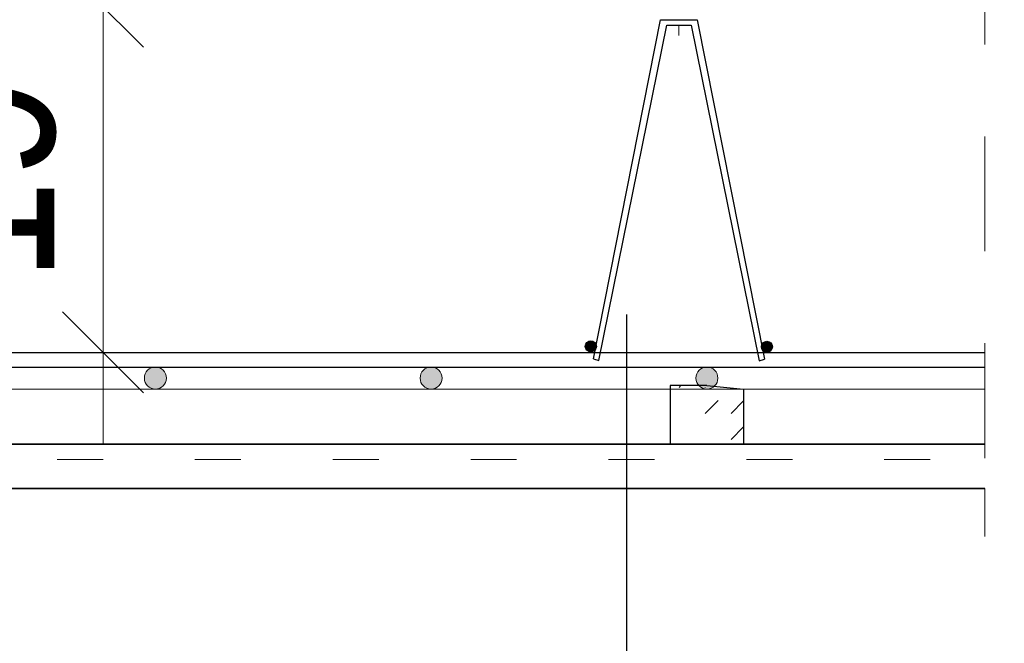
# Model space of a CAD drawing. Header units: millimetres. Extents: x -4 to 113, y -17 to 52.
# Tile 84 of 91: x 107.809 to 108.881, y 34.2 to 34.879. Entities that reach past the tile are written whole.
import ezdxf

# ---------------------------------------------------------------- set-up
doc = ezdxf.new("R2010")
doc.units = ezdxf.units.MM
doc.linetypes.add('HIDDEN', pattern=[0.375, 0.25, -0.125])
for name, color, linetype, lineweight in [('Mattenbewehrung', 7, 'Continuous', 20), ('Schraffuren', 7, 'Continuous', 20), ('Stabstahl', 7, 'Continuous', 20)]:
    doc.layers.add(name, color=color, linetype=linetype, lineweight=lineweight)
doc.styles.add('Arial Narrow', font='ARIALN.TTF')
doc.dimstyles.new('Arch_Strakon_dimstyle', dxfattribs={"dimtxt": 17.5, "dimasz": 1, "dimexe": 1.25, "dimexo": 0.0625, "dimgap": 1, "dimtad": 0, "dimdec": 5, "dimzin": 12, "dimdsep": 46, "dimtxsty": 'Arial Narrow', "dimblk": 'Arrowhead_Tick', "dimsah": 1, "dimcen": 0, "dimse1": 1, "dimse2": 1, "dimclrd": 6, "dimclrt": 2, "dimazin": 0, "dimtfac": 1, "dimtdec": 4, "dimtmove": 0, "dimatfit": 3, "dimldrblk": 'NONE', "dimfxl": 1, "dimtvp": 1, "dimtolj": 1, "dimtzin": 0, "dimlwd": 13, "dimarcsym": 2})

# ---------------------------------------------------------------- blocks, each defined once
blk = doc.blocks.new('Arrowhead_Tick')
at = {"color": 0, "linetype": 'Continuous', "lineweight": -2, "ltscale": 0.5}
for p, q in [((0, 20), (0, -10)), ((-1, 0), (0, 0)), ((10, 0), (0, 0))]:
    blk.add_line(p, q, dxfattribs=at)
at = {"color": 2, "linetype": 'Continuous', "lineweight": 35, "ltscale": 0.5}
blk.add_line((4.42, 4.42), (-4.42, -4.42), dxfattribs=at)
blk = doc.blocks.new('*D20')
at = {"layer": 'Defpoints', "color": 0}
for p in [(108.597, 34.4767), (109.3624, 34.4767), (108.8596, 34.4167)]:
    blk.add_point(p, dxfattribs=at)
at = {"layer": 'Mattenbewehrung', "color": 6, "linetype": 'Continuous', "lineweight": 13}
for p, q in [((109.3624, 34.4867), (109.3624, 34.4967)), ((109.3624, 34.4167), (109.3624, 34.4767)), ((109.3624, 34.4067), (109.3624, 34.3967))]:
    blk.add_line(p, q, dxfattribs=at)
at = {"layer": 'Mattenbewehrung', "color": 6, "lineweight": 13, "xscale": 0.01, "yscale": 0.01, "zscale": 0.01}
for p, rotation in [((109.3624, 34.4767), 270), ((109.3624, 34.4167), 90)]:
    blk.add_blockref('Arrowhead_Tick', p, dxfattribs=dict(at, rotation=rotation))
at = {"layer": 'Mattenbewehrung', "color": 2, "lineweight": 35, "insert": (109.3124, 34.2883), "char_height": 0.1575, "attachment_point": 5, "rotation": 90, "style": 'Arial Narrow'}
blk.add_mtext('\\A1;3', dxfattribs=at)
blk = doc.blocks.new('_None')
blk = doc.blocks.new('*D21')
at = {"layer": 'Defpoints', "color": 0}
for p in [(108.8596, 34.9767), (109.6636, 34.9767), (108.5746, 34.9367)]:
    blk.add_point(p, dxfattribs=at)
at = {"layer": 'Schraffuren', "color": 6, "linetype": 'Continuous', "lineweight": 13}
for p, q in [((109.6636, 34.9867), (109.6636, 34.9967)), ((109.6636, 34.9367), (109.6636, 34.9767)), ((109.6636, 34.9267), (109.6636, 34.9167))]:
    blk.add_line(p, q, dxfattribs=at)
at = {"layer": 'Schraffuren', "color": 6, "lineweight": 13, "xscale": 0.01, "yscale": 0.01, "zscale": 0.01}
for p, rotation in [((109.6636, 34.9367), 90), ((109.6636, 34.9767), 270)]:
    blk.add_blockref('Arrowhead_Tick', p, dxfattribs=dict(at, rotation=rotation))
at = {"layer": 'Schraffuren', "color": 2, "lineweight": 35, "insert": (109.6136, 35.105), "char_height": 0.1575, "attachment_point": 5, "rotation": 90, "style": 'Arial Narrow'}
blk.add_mtext('\\A1;2', dxfattribs=at)
blk = doc.blocks.new('*D22')
at = {"layer": 'Defpoints', "color": 0}
for p in [(107.1, 34.8927), (108.8596, 34.8927), (108.8596, 34.4167)]:
    blk.add_point(p, dxfattribs=at)
at = {"layer": 'Schraffuren', "color": 6, "linetype": 'Continuous', "lineweight": 13}
blk.add_line((107.1, 34.4267), (107.1, 34.8827), dxfattribs=at)
at = {"layer": 'Schraffuren', "color": 6, "lineweight": 13, "xscale": 0.01, "yscale": 0.01, "zscale": 0.01}
for p, rotation in [((107.1, 34.8927), 90), ((107.1, 34.4167), 270)]:
    blk.add_blockref('Arrowhead_Tick', p, dxfattribs=dict(at, rotation=rotation))
at = {"layer": 'Schraffuren', "color": 2, "lineweight": 35, "insert": (106.9696, 34.6547), "char_height": 0.1575, "attachment_point": 5, "rotation": 90, "style": 'Arial Narrow'}
blk.add_mtext('\\A1;23{\\A1;\\H.6x;\\S8;}', dxfattribs=at)
blk = doc.blocks.new('*D29')
at = {"layer": 'Defpoints', "color": 0}
for p in [(107.443, 34.8927), (109.1, 34.8927), (107.443, 34.4167)]:
    blk.add_point(p, dxfattribs=at)
at = {"layer": 'Schraffuren', "color": 6, "linetype": 'Continuous', "lineweight": 13}
blk.add_line((109.1, 34.4267), (109.1, 34.8827), dxfattribs=at)
at = {"layer": 'Schraffuren', "color": 6, "lineweight": 13, "xscale": 0.01, "yscale": 0.01, "zscale": 0.01}
for p, rotation in [((109.1, 34.8927), 90), ((109.1, 34.4167), 270)]:
    blk.add_blockref('Arrowhead_Tick', p, dxfattribs=dict(at, rotation=rotation))
at = {"layer": 'Schraffuren', "color": 2, "lineweight": 35, "insert": (108.9709, 34.6547), "char_height": 0.1575, "attachment_point": 5, "rotation": 90, "style": 'Arial Narrow'}
blk.add_mtext('\\A1;24', dxfattribs=at)
blk = doc.blocks.new('*D32')
at = {"layer": 'Defpoints', "color": 0}
for p in [(107.443, 34.8927), (107.9, 34.8927), (107.443, 34.5167)]:
    blk.add_point(p, dxfattribs=at)
at = {"layer": 'Stabstahl', "color": 6, "linetype": 'Continuous', "lineweight": 13}
blk.add_line((107.9, 34.5267), (107.9, 34.8827), dxfattribs=at)
at = {"layer": 'Stabstahl', "color": 6, "lineweight": 13, "xscale": 0.01, "yscale": 0.01, "zscale": 0.01}
for p, rotation in [((107.9, 34.8927), 90), ((107.9, 34.5167), 270)]:
    blk.add_blockref('Arrowhead_Tick', p, dxfattribs=dict(at, rotation=rotation))
at = {"layer": 'Stabstahl', "color": 2, "lineweight": 35, "insert": (107.7607, 34.7047), "char_height": 0.175, "attachment_point": 5, "rotation": 90, "style": 'Arial Narrow'}
blk.add_mtext('\\A1;19', dxfattribs=at)

msp = doc.modelspace()

# ---------------------------------------------------------------- hatches: boundary and pattern name
at = {"layer": 'Mattenbewehrung', "lineweight": 13, "true_color": 0x000000}
for points in [[(108.436778, 34.523177), (108.436775, 34.523365), (108.436766, 34.523554), (108.436751, 34.523741), (108.43673, 34.523929), (108.436704, 34.524115), (108.436672, 34.524301), (108.436633, 34.524486), (108.436589, 34.524669), (108.43654, 34.524851), (108.436484, 34.525031), (108.436423, 34.525209), (108.436356, 34.525386), (108.436284, 34.52556), (108.436207, 34.525731), (108.436124, 34.525901), (108.436036, 34.526067), (108.435942, 34.526231), (108.435844, 34.526392), (108.43574, 34.526549), (108.435632, 34.526704), (108.435519, 34.526854), (108.435401, 34.527001), (108.435278, 34.527145), (108.435152, 34.527284), (108.43502, 34.527419), (108.434885, 34.527551), (108.434746, 34.527677), (108.434602, 34.5278), (108.434455, 34.527918), (108.434304, 34.528031), (108.43415, 34.528139), (108.433993, 34.528243), (108.433832, 34.528341), (108.433668, 34.528435), (108.433502, 34.528523), (108.433332, 34.528606), (108.433161, 34.528683), (108.432987, 34.528755), (108.43281, 34.528822), (108.432632, 34.528883), (108.432452, 34.528939), (108.43227, 34.528988), (108.432087, 34.529032), (108.431902, 34.529071), (108.431716, 34.529103), (108.43153, 34.52913), (108.431342, 34.52915), (108.431155, 34.529165), (108.430966, 34.529174), (108.430778, 34.529177), (108.430589, 34.529174), (108.430401, 34.529165), (108.430213, 34.52915), (108.430026, 34.52913), (108.429839, 34.529103), (108.429653, 34.529071), (108.429469, 34.529032), (108.429286, 34.528988), (108.429104, 34.528939), (108.428924, 34.528883), (108.428745, 34.528822), (108.428569, 34.528755), (108.428395, 34.528683), (108.428223, 34.528606), (108.428054, 34.528523), (108.427887, 34.528435), (108.427724, 34.528341), (108.427563, 34.528243), (108.427405, 34.528139), (108.427251, 34.528031), (108.4271, 34.527918), (108.426953, 34.5278), (108.42681, 34.527677), (108.42667, 34.527551), (108.426535, 34.527419), (108.426404, 34.527284), (108.426277, 34.527145), (108.426155, 34.527001), (108.426037, 34.526854), (108.425924, 34.526704), (108.425815, 34.526549), (108.425712, 34.526392), (108.425613, 34.526231), (108.42552, 34.526067), (108.425432, 34.525901), (108.425349, 34.525731), (108.425271, 34.52556), (108.425199, 34.525386), (108.425132, 34.525209), (108.425071, 34.525031), (108.425016, 34.524851), (108.424966, 34.524669), (108.424922, 34.524486), (108.424884, 34.524301), (108.424852, 34.524115), (108.424825, 34.523929), (108.424804, 34.523741), (108.42479, 34.523554), (108.424781, 34.523365), (108.424778, 34.523177), (108.424781, 34.522988), (108.42479, 34.5228), (108.424804, 34.522612), (108.424825, 34.522425), (108.424852, 34.522238), (108.424884, 34.522053), (108.424922, 34.521868), (108.424966, 34.521685), (108.425016, 34.521503), (108.425071, 34.521323), (108.425132, 34.521144), (108.425199, 34.520968), (108.425271, 34.520794), (108.425349, 34.520622), (108.425432, 34.520453), (108.42552, 34.520286), (108.425613, 34.520123), (108.425712, 34.519962), (108.425815, 34.519804), (108.425924, 34.51965), (108.426037, 34.519499), (108.426155, 34.519352), (108.426277, 34.519209), (108.426404, 34.51907), (108.426535, 34.518934), (108.42667, 34.518803), (108.42681, 34.518676), (108.426953, 34.518554), (108.4271, 34.518436), (108.427251, 34.518323), (108.427405, 34.518214), (108.427563, 34.518111), (108.427724, 34.518012), (108.427887, 34.517919), (108.428054, 34.517831), (108.428223, 34.517748), (108.428395, 34.51767), (108.428569, 34.517598), (108.428745, 34.517532), (108.428924, 34.51747), (108.429104, 34.517415), (108.429286, 34.517365), (108.429469, 34.517321), (108.429653, 34.517283), (108.429839, 34.517251), (108.430026, 34.517224), (108.430213, 34.517203), (108.430401, 34.517189), (108.430589, 34.51718), (108.430778, 34.517177), (108.430966, 34.51718), (108.431155, 34.517189), (108.431342, 34.517203), (108.43153, 34.517224), (108.431716, 34.517251), (108.431902, 34.517283), (108.432087, 34.517321), (108.43227, 34.517365), (108.432452, 34.517415), (108.432632, 34.51747), (108.43281, 34.517532), (108.432987, 34.517598), (108.433161, 34.51767), (108.433332, 34.517748), (108.433502, 34.517831), (108.433668, 34.517919), (108.433832, 34.518012), (108.433993, 34.518111), (108.43415, 34.518214), (108.434304, 34.518323), (108.434455, 34.518436), (108.434602, 34.518554), (108.434746, 34.518676), (108.434885, 34.518803), (108.43502, 34.518934), (108.435152, 34.51907), (108.435278, 34.519209), (108.435401, 34.519352), (108.435519, 34.519499), (108.435632, 34.51965), (108.43574, 34.519804), (108.435844, 34.519962), (108.435942, 34.520123), (108.436036, 34.520286), (108.436124, 34.520453), (108.436207, 34.520622), (108.436284, 34.520794), (108.436356, 34.520968), (108.436423, 34.521144), (108.436484, 34.521323), (108.43654, 34.521503), (108.436589, 34.521685), (108.436633, 34.521868), (108.436672, 34.522053), (108.436704, 34.522238), (108.43673, 34.522425), (108.436751, 34.522612), (108.436766, 34.5228), (108.436775, 34.522988)], [(108.628314, 34.522757), (108.628311, 34.522945), (108.628302, 34.523133), (108.628288, 34.523321), (108.628267, 34.523509), (108.62824, 34.523695), (108.628208, 34.523881), (108.62817, 34.524066), (108.628126, 34.524249), (108.628076, 34.524431), (108.628021, 34.524611), (108.627959, 34.524789), (108.627893, 34.524965), (108.627821, 34.52514), (108.627743, 34.525311), (108.62766, 34.525481), (108.627572, 34.525647), (108.627479, 34.525811), (108.62738, 34.525972), (108.627277, 34.526129), (108.627168, 34.526283), (108.627055, 34.526434), (108.626937, 34.526581), (108.626815, 34.526725), (108.626688, 34.526864), (108.626557, 34.526999), (108.626421, 34.527131), (108.626282, 34.527257), (108.626139, 34.52738), (108.625992, 34.527498), (108.625841, 34.527611), (108.625687, 34.527719), (108.625529, 34.527823), (108.625368, 34.527921), (108.625205, 34.528015), (108.625038, 34.528103), (108.624869, 34.528186), (108.624697, 34.528263), (108.624523, 34.528335), (108.624347, 34.528402), (108.624168, 34.528463), (108.623988, 34.528519), (108.623806, 34.528568), (108.623623, 34.528612), (108.623438, 34.52865), (108.623253, 34.528683), (108.623066, 34.528709), (108.622879, 34.52873), (108.622691, 34.528745), (108.622503, 34.528754), (108.622314, 34.528757), (108.622126, 34.528754), (108.621937, 34.528745), (108.62175, 34.52873), (108.621562, 34.528709), (108.621376, 34.528683), (108.62119, 34.52865), (108.621005, 34.528612), (108.620822, 34.528568), (108.62064, 34.528519), (108.62046, 34.528463), (108.620282, 34.528402), (108.620105, 34.528335), (108.619931, 34.528263), (108.61976, 34.528186), (108.61959, 34.528103), (108.619424, 34.528015), (108.61926, 34.527921), (108.619099, 34.527823), (108.618942, 34.527719), (108.618787, 34.527611), (108.618637, 34.527498), (108.61849, 34.52738), (108.618346, 34.527257), (108.618207, 34.527131), (108.618072, 34.526999), (108.61794, 34.526864), (108.617814, 34.526725), (108.617691, 34.526581), (108.617573, 34.526434), (108.61746, 34.526283), (108.617352, 34.526129), (108.617248, 34.525972), (108.61715, 34.525811), (108.617056, 34.525647), (108.616968, 34.525481), (108.616885, 34.525311), (108.616808, 34.52514), (108.616736, 34.524965), (108.616669, 34.524789), (108.616608, 34.524611), (108.616552, 34.524431), (108.616503, 34.524249), (108.616459, 34.524066), (108.61642, 34.523881), (108.616388, 34.523695), (108.616362, 34.523509), (108.616341, 34.523321), (108.616326, 34.523133), (108.616317, 34.522945), (108.616314, 34.522757), (108.616317, 34.522568), (108.616326, 34.52238), (108.616341, 34.522192), (108.616362, 34.522005), (108.616388, 34.521818), (108.61642, 34.521632), (108.616459, 34.521448), (108.616503, 34.521265), (108.616552, 34.521083), (108.616608, 34.520903), (108.616669, 34.520724), (108.616736, 34.520548), (108.616808, 34.520374), (108.616885, 34.520202), (108.616968, 34.520033), (108.617056, 34.519866), (108.61715, 34.519702), (108.617248, 34.519542), (108.617352, 34.519384), (108.61746, 34.51923), (108.617573, 34.519079), (108.617691, 34.518932), (108.617814, 34.518789), (108.61794, 34.518649), (108.618072, 34.518514), (108.618207, 34.518383), (108.618346, 34.518256), (108.61849, 34.518134), (108.618637, 34.518016), (108.618787, 34.517903), (108.618942, 34.517794), (108.619099, 34.517691), (108.61926, 34.517592), (108.619424, 34.517499), (108.61959, 34.517411), (108.61976, 34.517328), (108.619931, 34.51725), (108.620105, 34.517178), (108.620282, 34.517111), (108.62046, 34.51705), (108.62064, 34.516995), (108.620822, 34.516945), (108.621005, 34.516901), (108.62119, 34.516863), (108.621376, 34.516831), (108.621562, 34.516804), (108.62175, 34.516783), (108.621937, 34.516769), (108.622126, 34.51676), (108.622314, 34.516757), (108.622503, 34.51676), (108.622691, 34.516769), (108.622879, 34.516783), (108.623066, 34.516804), (108.623253, 34.516831), (108.623438, 34.516863), (108.623623, 34.516901), (108.623806, 34.516945), (108.623988, 34.516995), (108.624168, 34.51705), (108.624347, 34.517111), (108.624523, 34.517178), (108.624697, 34.51725), (108.624869, 34.517328), (108.625038, 34.517411), (108.625205, 34.517499), (108.625368, 34.517592), (108.625529, 34.517691), (108.625687, 34.517794), (108.625841, 34.517903), (108.625992, 34.518016), (108.626139, 34.518134), (108.626282, 34.518256), (108.626421, 34.518383), (108.626557, 34.518514), (108.626688, 34.518649), (108.626815, 34.518789), (108.626937, 34.518932), (108.627055, 34.519079), (108.627168, 34.51923), (108.627277, 34.519384), (108.62738, 34.519542), (108.627479, 34.519702), (108.627572, 34.519866), (108.62766, 34.520033), (108.627743, 34.520202), (108.627821, 34.520374), (108.627893, 34.520548), (108.627959, 34.520724), (108.628021, 34.520903), (108.628076, 34.521083), (108.628126, 34.521265), (108.62817, 34.521448), (108.628208, 34.521632), (108.62824, 34.521818), (108.628267, 34.522005), (108.628288, 34.522192), (108.628302, 34.52238), (108.628311, 34.522568)], [(107.969031, 34.488664), (107.969025, 34.489041), (107.969007, 34.489418), (107.968978, 34.489794), (107.968937, 34.490168), (107.968883, 34.490542), (107.968819, 34.490913), (107.968742, 34.491282), (107.968654, 34.491649), (107.968555, 34.492012), (107.968444, 34.492373), (107.968322, 34.492729), (107.968188, 34.493082), (107.968044, 34.49343), (107.967889, 34.493774), (107.967723, 34.494112), (107.967547, 34.494445), (107.96736, 34.494773), (107.967163, 34.495094), (107.966956, 34.495409), (107.966739, 34.495718), (107.966513, 34.496019), (107.966277, 34.496313), (107.966032, 34.4966), (107.965779, 34.496879), (107.965516, 34.49715), (107.965246, 34.497412), (107.964967, 34.497666), (107.96468, 34.497911), (107.964386, 34.498146), (107.964085, 34.498373), (107.963776, 34.498589), (107.963461, 34.498796), (107.96314, 34.498993), (107.962812, 34.49918), (107.962479, 34.499356), (107.962141, 34.499522), (107.961797, 34.499677), (107.961449, 34.499822), (107.961096, 34.499955), (107.960739, 34.500077), (107.960379, 34.500188), (107.960015, 34.500287), (107.959649, 34.500375), (107.95928, 34.500452), (107.958908, 34.500517), (107.958535, 34.50057), (107.95816, 34.500611), (107.957785, 34.500641), (107.957408, 34.500658), (107.957031, 34.500664), (107.956654, 34.500658), (107.956278, 34.500641), (107.955902, 34.500611), (107.955527, 34.50057), (107.955154, 34.500517), (107.954783, 34.500452), (107.954413, 34.500375), (107.954047, 34.500287), (107.953683, 34.500188), (107.953323, 34.500077), (107.952966, 34.499955), (107.952614, 34.499822), (107.952265, 34.499677), (107.951922, 34.499522), (107.951583, 34.499356), (107.95125, 34.49918), (107.950923, 34.498993), (107.950601, 34.498796), (107.950286, 34.498589), (107.949978, 34.498373), (107.949676, 34.498146), (107.949382, 34.497911), (107.949095, 34.497666), (107.948817, 34.497412), (107.948546, 34.49715), (107.948284, 34.496879), (107.94803, 34.4966), (107.947785, 34.496313), (107.947549, 34.496019), (107.947323, 34.495718), (107.947106, 34.495409), (107.946899, 34.495094), (107.946702, 34.494773), (107.946515, 34.494445), (107.946339, 34.494112), (107.946173, 34.493774), (107.946018, 34.49343), (107.945874, 34.493082), (107.945741, 34.492729), (107.945618, 34.492373), (107.945508, 34.492012), (107.945408, 34.491649), (107.94532, 34.491282), (107.945244, 34.490913), (107.945179, 34.490542), (107.945126, 34.490168), (107.945084, 34.489794), (107.945055, 34.489418), (107.945037, 34.489041), (107.945031, 34.488664), (107.945037, 34.488287), (107.945055, 34.487911), (107.945084, 34.487535), (107.945126, 34.48716), (107.945179, 34.486787), (107.945244, 34.486416), (107.94532, 34.486047), (107.945408, 34.48568), (107.945508, 34.485317), (107.945618, 34.484956), (107.945741, 34.4846), (107.945874, 34.484247), (107.946018, 34.483899), (107.946173, 34.483555), (107.946339, 34.483217), (107.946515, 34.482883), (107.946702, 34.482556), (107.946899, 34.482234), (107.947106, 34.481919), (107.947323, 34.481611), (107.947549, 34.48131), (107.947785, 34.481015), (107.94803, 34.480729), (107.948284, 34.48045), (107.948546, 34.480179), (107.948817, 34.479917), (107.949095, 34.479663), (107.949382, 34.479418), (107.949676, 34.479183), (107.949978, 34.478956), (107.950286, 34.478739), (107.950601, 34.478532), (107.950923, 34.478335), (107.95125, 34.478149), (107.951583, 34.477972), (107.951922, 34.477806), (107.952265, 34.477651), (107.952614, 34.477507), (107.952966, 34.477374), (107.953323, 34.477252), (107.953683, 34.477141), (107.954047, 34.477041), (107.954413, 34.476953), (107.954783, 34.476877), (107.955154, 34.476812), (107.955527, 34.476759), (107.955902, 34.476718), (107.956278, 34.476688), (107.956654, 34.47667), (107.957031, 34.476664), (107.957408, 34.47667), (107.957785, 34.476688), (107.95816, 34.476718), (107.958535, 34.476759), (107.958908, 34.476812), (107.95928, 34.476877), (107.959649, 34.476953), (107.960015, 34.477041), (107.960379, 34.477141), (107.960739, 34.477252), (107.961096, 34.477374), (107.961449, 34.477507), (107.961797, 34.477651), (107.962141, 34.477806), (107.962479, 34.477972), (107.962812, 34.478149), (107.96314, 34.478335), (107.963461, 34.478532), (107.963776, 34.478739), (107.964085, 34.478956), (107.964386, 34.479183), (107.96468, 34.479418), (107.964967, 34.479663), (107.965246, 34.479917), (107.965516, 34.480179), (107.965779, 34.48045), (107.966032, 34.480729), (107.966277, 34.481015), (107.966513, 34.48131), (107.966739, 34.481611), (107.966956, 34.481919), (107.967163, 34.482234), (107.96736, 34.482556), (107.967547, 34.482883), (107.967723, 34.483217), (107.967889, 34.483555), (107.968044, 34.483899), (107.968188, 34.484247), (107.968322, 34.4846), (107.968444, 34.484956), (107.968555, 34.485317), (107.968654, 34.48568), (107.968742, 34.486047), (107.968819, 34.486416), (107.968883, 34.486787), (107.968937, 34.48716), (107.968978, 34.487535), (107.969007, 34.487911), (107.969025, 34.488287)], [(108.269031, 34.488664), (108.269025, 34.489041), (108.269007, 34.489418), (108.268978, 34.489794), (108.268937, 34.490168), (108.268883, 34.490542), (108.268819, 34.490913), (108.268742, 34.491282), (108.268654, 34.491649), (108.268555, 34.492012), (108.268444, 34.492373), (108.268322, 34.492729), (108.268188, 34.493082), (108.268044, 34.49343), (108.267889, 34.493774), (108.267723, 34.494112), (108.267547, 34.494445), (108.26736, 34.494773), (108.267163, 34.495094), (108.266956, 34.495409), (108.266739, 34.495718), (108.266513, 34.496019), (108.266277, 34.496313), (108.266032, 34.4966), (108.265779, 34.496879), (108.265516, 34.49715), (108.265246, 34.497412), (108.264967, 34.497666), (108.26468, 34.497911), (108.264386, 34.498146), (108.264085, 34.498373), (108.263776, 34.498589), (108.263461, 34.498796), (108.26314, 34.498993), (108.262812, 34.49918), (108.262479, 34.499356), (108.262141, 34.499522), (108.261797, 34.499677), (108.261449, 34.499822), (108.261096, 34.499955), (108.260739, 34.500077), (108.260379, 34.500188), (108.260015, 34.500287), (108.259649, 34.500375), (108.25928, 34.500452), (108.258908, 34.500517), (108.258535, 34.50057), (108.25816, 34.500611), (108.257785, 34.500641), (108.257408, 34.500658), (108.257031, 34.500664), (108.256654, 34.500658), (108.256278, 34.500641), (108.255902, 34.500611), (108.255527, 34.50057), (108.255154, 34.500517), (108.254783, 34.500452), (108.254413, 34.500375), (108.254047, 34.500287), (108.253683, 34.500188), (108.253323, 34.500077), (108.252966, 34.499955), (108.252614, 34.499822), (108.252265, 34.499677), (108.251922, 34.499522), (108.251583, 34.499356), (108.25125, 34.49918), (108.250923, 34.498993), (108.250601, 34.498796), (108.250286, 34.498589), (108.249978, 34.498373), (108.249676, 34.498146), (108.249382, 34.497911), (108.249095, 34.497666), (108.248817, 34.497412), (108.248546, 34.49715), (108.248284, 34.496879), (108.24803, 34.4966), (108.247785, 34.496313), (108.247549, 34.496019), (108.247323, 34.495718), (108.247106, 34.495409), (108.246899, 34.495094), (108.246702, 34.494773), (108.246515, 34.494445), (108.246339, 34.494112), (108.246173, 34.493774), (108.246018, 34.49343), (108.245874, 34.493082), (108.245741, 34.492729), (108.245618, 34.492373), (108.245508, 34.492012), (108.245408, 34.491649), (108.24532, 34.491282), (108.245244, 34.490913), (108.245179, 34.490542), (108.245126, 34.490168), (108.245084, 34.489794), (108.245055, 34.489418), (108.245037, 34.489041), (108.245031, 34.488664), (108.245037, 34.488287), (108.245055, 34.487911), (108.245084, 34.487535), (108.245126, 34.48716), (108.245179, 34.486787), (108.245244, 34.486416), (108.24532, 34.486047), (108.245408, 34.48568), (108.245508, 34.485317), (108.245618, 34.484956), (108.245741, 34.4846), (108.245874, 34.484247), (108.246018, 34.483899), (108.246173, 34.483555), (108.246339, 34.483217), (108.246515, 34.482883), (108.246702, 34.482556), (108.246899, 34.482234), (108.247106, 34.481919), (108.247323, 34.481611), (108.247549, 34.48131), (108.247785, 34.481015), (108.24803, 34.480729), (108.248284, 34.48045), (108.248546, 34.480179), (108.248817, 34.479917), (108.249095, 34.479663), (108.249382, 34.479418), (108.249676, 34.479183), (108.249978, 34.478956), (108.250286, 34.478739), (108.250601, 34.478532), (108.250923, 34.478335), (108.25125, 34.478149), (108.251583, 34.477972), (108.251922, 34.477806), (108.252265, 34.477651), (108.252614, 34.477507), (108.252966, 34.477374), (108.253323, 34.477252), (108.253683, 34.477141), (108.254047, 34.477041), (108.254413, 34.476953), (108.254783, 34.476877), (108.255154, 34.476812), (108.255527, 34.476759), (108.255902, 34.476718), (108.256278, 34.476688), (108.256654, 34.47667), (108.257031, 34.476664), (108.257408, 34.47667), (108.257785, 34.476688), (108.25816, 34.476718), (108.258535, 34.476759), (108.258908, 34.476812), (108.25928, 34.476877), (108.259649, 34.476953), (108.260015, 34.477041), (108.260379, 34.477141), (108.260739, 34.477252), (108.261096, 34.477374), (108.261449, 34.477507), (108.261797, 34.477651), (108.262141, 34.477806), (108.262479, 34.477972), (108.262812, 34.478149), (108.26314, 34.478335), (108.263461, 34.478532), (108.263776, 34.478739), (108.264085, 34.478956), (108.264386, 34.479183), (108.26468, 34.479418), (108.264967, 34.479663), (108.265246, 34.479917), (108.265516, 34.480179), (108.265779, 34.48045), (108.266032, 34.480729), (108.266277, 34.481015), (108.266513, 34.48131), (108.266739, 34.481611), (108.266956, 34.481919), (108.267163, 34.482234), (108.26736, 34.482556), (108.267547, 34.482883), (108.267723, 34.483217), (108.267889, 34.483555), (108.268044, 34.483899), (108.268188, 34.484247), (108.268322, 34.4846), (108.268444, 34.484956), (108.268555, 34.485317), (108.268654, 34.48568), (108.268742, 34.486047), (108.268819, 34.486416), (108.268883, 34.486787), (108.268937, 34.48716), (108.268978, 34.487535), (108.269007, 34.487911), (108.269025, 34.488287)], [(108.569031, 34.488664), (108.569025, 34.489041), (108.569008, 34.489418), (108.568978, 34.489794), (108.568937, 34.490168), (108.568883, 34.490542), (108.568819, 34.490913), (108.568742, 34.491282), (108.568654, 34.491649), (108.568555, 34.492012), (108.568444, 34.492373), (108.568322, 34.492729), (108.568189, 34.493082), (108.568044, 34.49343), (108.567889, 34.493774), (108.567723, 34.494112), (108.567547, 34.494445), (108.56736, 34.494773), (108.567163, 34.495094), (108.566956, 34.495409), (108.566739, 34.495718), (108.566513, 34.496019), (108.566277, 34.496313), (108.566033, 34.4966), (108.565779, 34.496879), (108.565516, 34.49715), (108.565246, 34.497412), (108.564967, 34.497666), (108.56468, 34.497911), (108.564386, 34.498146), (108.564085, 34.498373), (108.563776, 34.498589), (108.563461, 34.498796), (108.56314, 34.498993), (108.562812, 34.49918), (108.562479, 34.499356), (108.562141, 34.499522), (108.561797, 34.499677), (108.561449, 34.499822), (108.561096, 34.499955), (108.560739, 34.500077), (108.560379, 34.500188), (108.560015, 34.500287), (108.559649, 34.500375), (108.55928, 34.500452), (108.558908, 34.500517), (108.558535, 34.50057), (108.55816, 34.500611), (108.557785, 34.500641), (108.557408, 34.500658), (108.557031, 34.500664), (108.556654, 34.500658), (108.556278, 34.500641), (108.555902, 34.500611), (108.555527, 34.50057), (108.555154, 34.500517), (108.554783, 34.500452), (108.554413, 34.500375), (108.554047, 34.500287), (108.553683, 34.500188), (108.553323, 34.500077), (108.552966, 34.499955), (108.552614, 34.499822), (108.552265, 34.499677), (108.551922, 34.499522), (108.551583, 34.499356), (108.55125, 34.49918), (108.550923, 34.498993), (108.550601, 34.498796), (108.550286, 34.498589), (108.549978, 34.498373), (108.549676, 34.498146), (108.549382, 34.497911), (108.549095, 34.497666), (108.548817, 34.497412), (108.548546, 34.49715), (108.548284, 34.496879), (108.54803, 34.4966), (108.547785, 34.496313), (108.547549, 34.496019), (108.547323, 34.495718), (108.547106, 34.495409), (108.546899, 34.495094), (108.546702, 34.494773), (108.546516, 34.494445), (108.546339, 34.494112), (108.546173, 34.493774), (108.546018, 34.49343), (108.545874, 34.493082), (108.545741, 34.492729), (108.545619, 34.492373), (108.545508, 34.492012), (108.545408, 34.491649), (108.54532, 34.491282), (108.545244, 34.490913), (108.545179, 34.490542), (108.545126, 34.490168), (108.545084, 34.489794), (108.545055, 34.489418), (108.545037, 34.489041), (108.545031, 34.488664), (108.545037, 34.488287), (108.545055, 34.487911), (108.545084, 34.487535), (108.545126, 34.48716), (108.545179, 34.486787), (108.545244, 34.486416), (108.54532, 34.486047), (108.545408, 34.48568), (108.545508, 34.485317), (108.545619, 34.484956), (108.545741, 34.4846), (108.545874, 34.484247), (108.546018, 34.483899), (108.546173, 34.483555), (108.546339, 34.483217), (108.546516, 34.482883), (108.546702, 34.482556), (108.546899, 34.482234), (108.547106, 34.481919), (108.547323, 34.481611), (108.547549, 34.48131), (108.547785, 34.481015), (108.54803, 34.480729), (108.548284, 34.48045), (108.548546, 34.480179), (108.548817, 34.479917), (108.549095, 34.479663), (108.549382, 34.479418), (108.549676, 34.479183), (108.549978, 34.478956), (108.550286, 34.478739), (108.550601, 34.478532), (108.550923, 34.478335), (108.55125, 34.478149), (108.551583, 34.477972), (108.551922, 34.477806), (108.552265, 34.477651), (108.552614, 34.477507), (108.552966, 34.477374), (108.553323, 34.477252), (108.553683, 34.477141), (108.554047, 34.477041), (108.554413, 34.476953), (108.554783, 34.476877), (108.555154, 34.476812), (108.555527, 34.476759), (108.555902, 34.476718), (108.556278, 34.476688), (108.556654, 34.47667), (108.557031, 34.476664), (108.557408, 34.47667), (108.557785, 34.476688), (108.55816, 34.476718), (108.558535, 34.476759), (108.558908, 34.476812), (108.55928, 34.476877), (108.559649, 34.476953), (108.560015, 34.477041), (108.560379, 34.477141), (108.560739, 34.477252), (108.561096, 34.477374), (108.561449, 34.477507), (108.561797, 34.477651), (108.562141, 34.477806), (108.562479, 34.477972), (108.562812, 34.478149), (108.56314, 34.478335), (108.563461, 34.478532), (108.563776, 34.478739), (108.564085, 34.478956), (108.564386, 34.479183), (108.56468, 34.479418), (108.564967, 34.479663), (108.565246, 34.479917), (108.565516, 34.480179), (108.565779, 34.48045), (108.566033, 34.480729), (108.566277, 34.481015), (108.566513, 34.48131), (108.566739, 34.481611), (108.566956, 34.481919), (108.567163, 34.482234), (108.56736, 34.482556), (108.567547, 34.482883), (108.567723, 34.483217), (108.567889, 34.483555), (108.568044, 34.483899), (108.568189, 34.484247), (108.568322, 34.4846), (108.568444, 34.484956), (108.568555, 34.485317), (108.568654, 34.48568), (108.568742, 34.486047), (108.568819, 34.486416), (108.568883, 34.486787), (108.568937, 34.48716), (108.568978, 34.487535), (108.569008, 34.487911), (108.569025, 34.488287)]]:
    msp.add_hatch(color=18, dxfattribs=at).paths.add_polyline_path(points)
at = {"layer": 'Mattenbewehrung', "lineweight": 13}
h = msp.add_hatch(dxfattribs=at)
h.set_pattern_fill('uB', color=6, scale=0.01, angle=45, style=0, pattern_type=2)
h.set_pattern_definition([(45, (0, 0), (-0.028284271, 0.028284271), [0.02, -0.06]), (45, (0, 0.028284), (-0.028284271, 0.028284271), [0.02, -0.06, 0.02, -0.06])])
h.paths.add_polyline_path([(108.517031, 34.416664), (108.597031, 34.416664), (108.597031, 34.476664), (108.517031, 34.480664)])
h = msp.add_hatch(dxfattribs=at)
h.set_pattern_fill('uB', color=6, scale=0.01, style=0, pattern_type=2)
h.set_pattern_definition([(0, (0, 0), (0, 0.08), [0.05, -0.1]), (0, (0.05, 0.04), (0, 0.08), [0.05, -0.1, 0.05, -0.1])])
h.paths.add_polyline_path([(107.442979, 34.416664), (107.442979, 34.368664), (108.859624, 34.368664), (108.859624, 34.416664)])

# ---------------------------------------------------------------- linework, layer by layer
at = {"layer": 'Mattenbewehrung', "color": 6, "linetype": 'HIDDEN', "lineweight": 13, "ltscale": 0.5}
msp.add_line((108.859624, 34.976664), (108.859624, 34.368664), dxfattribs=at)
at = {"layer": 'Mattenbewehrung', "color": 3, "linetype": 'Continuous', "lineweight": 25}
for p, q in [((108.433629, 34.509566), (108.506595, 34.878423)), ((108.43938, 34.507856), (108.513391, 34.872423)), ((108.506595, 34.878423), (108.546595, 34.878423)), ((108.513391, 34.872423), (108.539798, 34.872423)), ((108.539798, 34.872423), (108.613912, 34.507513)), ((108.546595, 34.878423), (108.619663, 34.509224)), ((108.469693, 34.557722), (108.469693, 34.061602)), ((107.442979, 34.516664), (108.859624, 34.516664)), ((108.433629, 34.509566), (108.43938, 34.507856)), ((108.613912, 34.507513), (108.619663, 34.509224)), ((107.442979, 34.500664), (108.859624, 34.500664)), ((108.557031, 34.480664), (108.517031, 34.480664)), ((108.517031, 34.480664), (108.517031, 34.416664)), ((108.557031, 34.480664), (108.597031, 34.476664)), ((108.597031, 34.476664), (108.597031, 34.416664))]:
    msp.add_line(p, q, dxfattribs=at)
at = {"layer": 'Mattenbewehrung', "color": 9, "linetype": 'Continuous', "lineweight": 0}
for p, q in [((108.526595, 34.872423), (108.526595, 34.861194)), ((107.442979, 34.476664), (108.859624, 34.476664))]:
    msp.add_line(p, q, dxfattribs=at)
at = {"layer": 'Mattenbewehrung', "color": 2, "linetype": 'Continuous', "lineweight": 35}
for p, q in [((107.442979, 34.416664), (108.859624, 34.416664)), ((107.442979, 34.368664), (108.859624, 34.368664))]:
    msp.add_line(p, q, dxfattribs=at)
at = {"layer": 'Mattenbewehrung', "color": 6, "linetype": 'Continuous', "lineweight": 13}
msp.add_line((108.859624, 34.368664), (108.859624, 34.316452), dxfattribs=at)
at = {"layer": 'Mattenbewehrung', "color": 3, "linetype": 'Continuous', "lineweight": 25}
for centre in [(108.430778, 34.523177), (108.622314, 34.522757)]:
    msp.add_circle(centre, 0.006, dxfattribs=at)
at = {"layer": 'Mattenbewehrung', "color": 6, "linetype": 'Continuous', "lineweight": 13}
for centre in [(107.957031, 34.488664), (108.257031, 34.488664), (108.557031, 34.488664)]:
    msp.add_circle(centre, 0.012, dxfattribs=at)

# ---------------------------------------------------------------- dimensions: what is measured, and where the dimension line sits
at = {"layer": 'Mattenbewehrung', "lineweight": 35}
dim = msp.add_linear_dim(base=(109.362439, 34.476664), p1=(108.859624, 34.416664), p2=(108.597031, 34.476664), angle=90, text='3', dimstyle='Arch_Strakon_dimstyle', override={"dimscale": 0.01, "dimtxt": 15.75, "dimasz": 1, "dimgap": 5, "dimtad": 1, "dimjust": 0, "dimtih": 0, "dimtoh": 0, "dimdec": 5, "dimdsep": 46, "dimtxsty": 'Arial Narrow', "dimclrd": 6, "dimclrt": 2, "dimtix": 0, "dimtofl": 255, "dimtmove": 2, "dimatfit": 2, "dimfxl": 0, "dimfxlon": 0, "dimtvp": 31.746032, "dimlwd": 13}, dxfattribs=at)
dim.commit()
dim.dimension.update_dxf_attribs({"geometry": '*D20', "text_midpoint": (109.312439, 34.288302), "dimtype": 160})
at = {"layer": 'Schraffuren', "lineweight": 35}
for base, p1, p2, text, override, picture, middle in [((109.663641, 34.976664), (108.574564, 34.936664), (108.859624, 34.976664), '2', {"dimscale": 0.01, "dimtxt": 15.75, "dimasz": 1, "dimgap": 5, "dimtad": 1, "dimjust": 4, "dimtih": 0, "dimtoh": 0, "dimdec": 4, "dimdsep": 46, "dimtxsty": 'Arial Narrow', "dimclrd": 6, "dimclrt": 2, "dimtix": 0, "dimtofl": 255, "dimtmove": 2, "dimatfit": 2, "dimfxl": 0, "dimfxlon": 0, "dimtvp": 31.746032, "dimlwd": 13}, '*D21', (109.613641, 35.105027)), ((107.1, 34.892664), (108.859624, 34.416664), (108.859624, 34.892664), '23{\\A1;\\H.6x;\\S8;}', {"dimscale": 0.01, "dimtxt": 15.75, "dimasz": 1, "dimgap": 5, "dimtad": 1, "dimjust": 0, "dimtih": 0, "dimtoh": 0, "dimdec": 4, "dimdsep": 46, "dimtxsty": 'Arial Narrow', "dimclrd": 6, "dimclrt": 2, "dimtix": 1, "dimtofl": 255, "dimtmove": 0, "dimatfit": 2, "dimfxl": 0, "dimfxlon": 0, "dimtvp": 31.746032, "dimlwd": 13}, '*D22', (107.1, 34.654664)), ((109.1, 34.892664), (107.442979, 34.416664), (107.442979, 34.892664), '24', {"dimscale": 0.01, "dimtxt": 15.75, "dimasz": 1, "dimgap": 5, "dimtad": 1, "dimjust": 0, "dimtih": 0, "dimtoh": 0, "dimdec": 5, "dimdsep": 46, "dimtxsty": 'Arial Narrow', "dimclrd": 6, "dimclrt": 2, "dimtix": 1, "dimtofl": 255, "dimtmove": 0, "dimatfit": 2, "dimfxl": 0, "dimfxlon": 0, "dimtvp": 31.746032, "dimlwd": 13}, '*D29', (109.1, 34.654664))]:
    dim = msp.add_linear_dim(base=base, p1=p1, p2=p2, angle=90, text=text, dimstyle='Arch_Strakon_dimstyle', override=override, dxfattribs=at)
    dim.commit()
    dim.dimension.update_dxf_attribs({"geometry": picture, "text_midpoint": middle, "dimtype": 160})
at = {"layer": 'Stabstahl', "lineweight": 35}
dim = msp.add_linear_dim(base=(107.9, 34.892664), p1=(107.442979, 34.516664), p2=(107.442979, 34.892664), angle=90, text='19', dimstyle='Arch_Strakon_dimstyle', override={"dimscale": 0.01, "dimtxt": 17.5, "dimasz": 1, "dimgap": 5, "dimtad": 1, "dimjust": 0, "dimtih": 0, "dimtoh": 0, "dimdec": 5, "dimdsep": 46, "dimtxsty": 'Arial Narrow', "dimclrd": 6, "dimclrt": 2, "dimtix": 1, "dimtofl": 255, "dimtmove": 0, "dimatfit": 2, "dimfxl": 0, "dimfxlon": 0, "dimtvp": 28.571429, "dimlwd": 13}, dxfattribs=at)
dim.commit()
dim.dimension.update_dxf_attribs({"geometry": '*D32', "text_midpoint": (107.9, 34.704664), "dimtype": 160})

doc.saveas('drawing.dxf')
